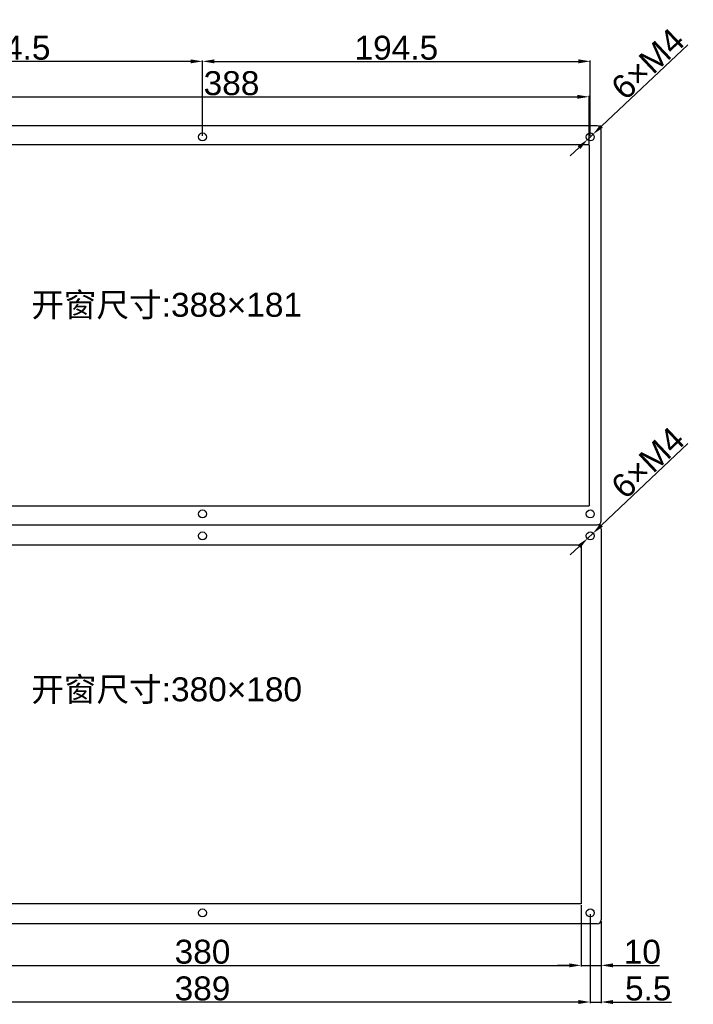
# Model space of a CAD drawing. Header units: millimetres. Extents: x 7143 to 9546, y -1575 to -869.
# Tile 73 of 94: x 8030 to 8368, y -1457 to -964. Entities that reach past the tile are written whole.
import ezdxf

# ---------------------------------------------------------------- set-up
doc = ezdxf.new("R2010")
doc.units = ezdxf.units.MM
doc.header["$LTSCALE"] = 3
doc.header["$PDSIZE"] = -1
doc.styles.get("Standard").update_dxf_attribs({"font": 'arial.ttf', "height": 12})
doc.dimstyles.new('ISO-25', dxfattribs={"dimtxt": 12, "dimasz": 6, "dimexe": 0.5, "dimexo": 0.625, "dimtad": 1, "dimdec": 1, "dimdsep": 46, "dimtxsty": 'Standard', "dimcen": 0, "dimclrd": 256, "dimclre": 256, "dimadec": 0, "dimazin": 0, "dimtfac": 1, "dimtdec": 1, "dimtmove": 0, "dimatfit": 3, "dimfxl": 1, "dimlwd": 30, "dimlwe": 30, "dimarcsym": 0})

# ---------------------------------------------------------------- blocks, each defined once
blk = doc.blocks.new('*D342')
at = {"lineweight": 30}
for p, q in [((7927.22, -1021.92), (7927.22, -984.14)), ((8115.72, -984.64), (7933.22, -984.64)), ((8121.72, -1021.92), (8121.72, -984.14))]:
    blk.add_line(p, q, dxfattribs=at)
for points in [[(7933.22, -983.64), (7933.22, -985.64), (7927.22, -984.64)], [(8115.72, -983.64), (8115.72, -985.64), (8121.72, -984.64)]]:
    blk.add_solid(points)
at = {"layer": 'Defpoints', "color": 0}
for p in [(7927.22, -984.64), (7927.22, -1022.55), (8121.72, -1022.55)]:
    blk.add_point(p, dxfattribs=at)
at = {"color": 0, "insert": (8024.47, -977.89), "char_height": 12, "attachment_point": 5}
blk.add_mtext('194.5', dxfattribs=at)
blk = doc.blocks.new('*D343')
at = {"lineweight": 30}
for p, q in [((8121.72, -1021.92), (8121.72, -984.14)), ((8127.72, -984.64), (8310.22, -984.64)), ((8316.22, -1021.92), (8316.22, -984.14))]:
    blk.add_line(p, q, dxfattribs=at)
for points in [[(8127.72, -983.64), (8127.72, -985.64), (8121.72, -984.64)], [(8310.22, -983.64), (8310.22, -985.64), (8316.22, -984.64)]]:
    blk.add_solid(points)
at = {"layer": 'Defpoints', "color": 0}
for p in [(8316.22, -984.64), (8121.72, -1022.55), (8316.22, -1022.55)]:
    blk.add_point(p, dxfattribs=at)
at = {"color": 0, "insert": (8218.97, -977.89), "char_height": 12, "attachment_point": 5}
blk.add_mtext('194.5', dxfattribs=at)
blk = doc.blocks.new('*D345')
at = {"lineweight": 30}
for p, q in [((7927.72, -1025.92), (7927.72, -1001.92)), ((8315.72, -1025.92), (8315.72, -1001.92)), ((7933.72, -1002.42), (8309.72, -1002.42))]:
    blk.add_line(p, q, dxfattribs=at)
for points in [[(7933.72, -1001.42), (7933.72, -1003.42), (7927.72, -1002.42)], [(8309.72, -1001.42), (8309.72, -1003.42), (8315.72, -1002.42)]]:
    blk.add_solid(points)
at = {"layer": 'Defpoints', "color": 0}
for p in [(8315.72, -1002.42), (7927.72, -1026.55), (8315.72, -1026.55)]:
    blk.add_point(p, dxfattribs=at)
at = {"color": 0, "insert": (8136.27, -995.66), "char_height": 12, "attachment_point": 5}
blk.add_mtext('388', dxfattribs=at)
blk = doc.blocks.new('*D356')
at = {"lineweight": 30}
for p, q in [((7931.72, -1407.67), (7931.72, -1438.38)), ((8311.72, -1407.67), (8311.72, -1438.38)), ((7937.72, -1437.88), (8305.72, -1437.88))]:
    blk.add_line(p, q, dxfattribs=at)
for points in [[(7937.72, -1436.88), (7937.72, -1438.88), (7931.72, -1437.88)], [(8305.72, -1436.88), (8305.72, -1438.88), (8311.72, -1437.88)]]:
    blk.add_solid(points)
at = {"layer": 'Defpoints', "color": 0}
for p in [(7931.72, -1407.05), (8311.72, -1407.05), (8311.72, -1437.88)]:
    blk.add_point(p, dxfattribs=at)
at = {"color": 0, "insert": (8121.72, -1431.12), "char_height": 12, "attachment_point": 5}
blk.add_mtext('380', dxfattribs=at)
blk = doc.blocks.new('*D357')
at = {"lineweight": 30}
for p, q in [((8311.72, -1407.67), (8311.72, -1438.38)), ((8321.72, -1415.67), (8321.72, -1438.38)), ((8305.72, -1437.88), (8299.72, -1437.88)), ((8311.72, -1437.88), (8321.72, -1437.88)), ((8327.72, -1437.88), (8350.99, -1437.88))]:
    blk.add_line(p, q, dxfattribs=at)
for points in [[(8305.72, -1436.88), (8305.72, -1438.88), (8311.72, -1437.88)], [(8327.72, -1436.88), (8327.72, -1438.88), (8321.72, -1437.88)]]:
    blk.add_solid(points)
at = {"layer": 'Defpoints', "color": 0}
for p in [(8311.72, -1407.05), (8321.72, -1415.05), (8321.72, -1437.88)]:
    blk.add_point(p, dxfattribs=at)
at = {"color": 0, "insert": (8342.36, -1431.12), "char_height": 12, "attachment_point": 5}
blk.add_mtext('10', dxfattribs=at)
blk = doc.blocks.new('*D358')
at = {"lineweight": 30}
for p, q in [((8316.22, -1412.17), (8316.22, -1456.75)), ((8321.72, -1415.67), (8321.72, -1456.75)), ((8310.22, -1456.25), (8304.22, -1456.25)), ((8316.22, -1456.25), (8321.72, -1456.25)), ((8327.72, -1456.25), (8356.91, -1456.25))]:
    blk.add_line(p, q, dxfattribs=at)
for points in [[(8310.22, -1455.25), (8310.22, -1457.25), (8316.22, -1456.25)], [(8327.72, -1455.25), (8327.72, -1457.25), (8321.72, -1456.25)]]:
    blk.add_solid(points)
at = {"layer": 'Defpoints', "color": 0}
for p in [(8316.22, -1411.55), (8321.72, -1415.05), (8321.72, -1456.25)]:
    blk.add_point(p, dxfattribs=at)
at = {"color": 0, "insert": (8345.32, -1449.53), "char_height": 12, "attachment_point": 5}
blk.add_mtext('5.5', dxfattribs=at)
blk = doc.blocks.new('*D359')
at = {"lineweight": 30}
for p, q in [((7927.22, -1412.17), (7927.22, -1456.75)), ((8316.22, -1412.17), (8316.22, -1456.75)), ((8310.22, -1456.25), (7933.22, -1456.25))]:
    blk.add_line(p, q, dxfattribs=at)
for points in [[(7933.22, -1455.25), (7933.22, -1457.25), (7927.22, -1456.25)], [(8310.22, -1455.25), (8310.22, -1457.25), (8316.22, -1456.25)]]:
    blk.add_solid(points)
at = {"layer": 'Defpoints', "color": 0}
for p in [(7927.22, -1411.55), (8316.22, -1411.55), (7927.22, -1456.25)]:
    blk.add_point(p, dxfattribs=at)
at = {"color": 0, "insert": (8121.72, -1449.5), "char_height": 12, "attachment_point": 5}
blk.add_mtext('389', dxfattribs=at)
blk = doc.blocks.new('*D360')
at = {"lineweight": 30}
for p, q in [((8365.12, -976.32), (8321.85, -1017.22)), ((8314.95, -1023.75), (8317.49, -1021.35)), ((8310.59, -1027.87), (8306.23, -1031.99))]:
    blk.add_line(p, q, dxfattribs=at)
for points in [[(8321.17, -1016.5), (8322.54, -1017.95), (8317.49, -1021.35)], [(8309.9, -1027.15), (8311.28, -1028.6), (8314.95, -1023.75)]]:
    blk.add_solid(points)
at = {"layer": 'Defpoints', "color": 0}
for p in [(8317.49, -1021.35), (8314.95, -1023.75)]:
    blk.add_point(p, dxfattribs=at)
at = {"color": 0, "insert": (8345.14, -985.91), "char_height": 12, "attachment_point": 5, "rotation": 43.3915}
blk.add_mtext('6×M4', dxfattribs=at)
blk = doc.blocks.new('*D361')
at = {"lineweight": 30}
for p, q in [((8365.12, -1176.32), (8321.85, -1217.22)), ((8314.95, -1223.75), (8317.49, -1221.35)), ((8310.59, -1227.87), (8306.23, -1231.99))]:
    blk.add_line(p, q, dxfattribs=at)
for points in [[(8321.17, -1216.5), (8322.54, -1217.95), (8317.49, -1221.35)], [(8309.9, -1227.15), (8311.28, -1228.6), (8314.95, -1223.75)]]:
    blk.add_solid(points)
at = {"layer": 'Defpoints', "color": 0}
for p in [(8314.95, -1223.75), (8317.49, -1221.35)]:
    blk.add_point(p, dxfattribs=at)
at = {"color": 0, "insert": (8345.14, -1185.91), "char_height": 12, "attachment_point": 5, "rotation": 43.3915}
blk.add_mtext('6×M4', dxfattribs=at)

msp = doc.modelspace()

# ---------------------------------------------------------------- linework, layer by layer
at = {"linetype": 'Continuous', "lineweight": 30}
for p, q in [((8319.72, -1017.05), (7923.72, -1017.05)), ((8321.72, -1215.05), (8321.72, -1019.05)), ((7923.72, -1217.05), (8319.72, -1217.05)), ((8321.72, -1219.05), (8321.72, -1415.05)), ((8319.72, -1417.05), (7923.72, -1417.05))]:
    msp.add_line(p, q, dxfattribs=at)
at = {"color": 3, "linetype": 'Continuous', "lineweight": 30}
for p, q in [((8315.72, -1026.55), (7927.72, -1026.55)), ((8315.72, -1026.55), (8315.72, -1207.55)), ((7927.72, -1207.55), (8315.72, -1207.55)), ((7931.72, -1227.05), (8311.72, -1227.05)), ((8311.72, -1227.05), (8311.72, -1407.05)), ((8311.72, -1407.05), (7931.72, -1407.05))]:
    msp.add_line(p, q, dxfattribs=at)
for centre in [(8121.72, -1022.55), (8316.22, -1022.55), (8121.72, -1211.55), (8316.22, -1211.55), (8121.72, -1222.55), (8316.22, -1222.55), (8121.72, -1411.55), (8316.22, -1411.55)]:
    msp.add_circle(centre, 2, dxfattribs=at)
at = {"linetype": 'Continuous', "lineweight": 30}
for centre, start, end in [((8319.72, -1019.05), 360, 90), ((8319.72, -1215.05), 270, 360), ((8319.72, -1219.05), 0, 90), ((8319.72, -1415.05), 270, 0)]:
    msp.add_arc(centre, 2, start, end, dxfattribs=at)

# ---------------------------------------------------------------- texts
at = {"char_height": 12, "attachment_point": 1}
for s, insert in [('{\\fSimSun|b0|i0|c134|p2;开窗尺寸}:388×181', (8035.8, -1100.7)), ('{\\fSimSun|b0|i0|c134|p2;开窗尺寸}:380×180', (8035.8, -1293.48))]:
    msp.add_mtext_dynamic_manual_height_columns(s, width=184.7681, gutter_width=35, heights=[0], dxfattribs=dict(at, insert=insert))

# ---------------------------------------------------------------- dimensions: what is measured, and where the dimension line sits
for p1, p2, picture, middle in [((8314.95, -1023.75), (8317.49, -1021.35), '*D360', (8349.78, -990.82)), ((8314.95, -1223.75), (8317.49, -1221.35), '*D361', (8349.78, -1190.82))]:
    dim = msp.add_diameter_dim_2p(p1=p1, p2=p2, text='6×M4', dimstyle='ISO-25')
    dim.commit()
    dim.dimension.update_dxf_attribs({"geometry": picture, "text_midpoint": middle, "dimtype": 163})
for base, p1, p2, picture, middle in [((7927.22, -984.64), (8121.72, -1022.55), (7927.22, -1022.55), '*D342', (8024.47, -977.89)), ((8316.22, -984.64), (8121.72, -1022.55), (8316.22, -1022.55), '*D343', (8218.97, -977.89)), ((7927.22, -1456.25), (8316.22, -1411.55), (7927.22, -1411.55), '*D359', (8121.72, -1449.5)), ((8311.72, -1437.88), (7931.72, -1407.05), (8311.72, -1407.05), '*D356', (8121.72, -1431.12)), ((8321.72, -1437.88), (8311.72, -1407.05), (8321.72, -1415.05), '*D357', (8342.36, -1431.12)), ((8321.72, -1456.25), (8316.22, -1411.55), (8321.72, -1415.05), '*D358', (8345.32, -1449.53))]:
    dim = msp.add_linear_dim(base=base, p1=p1, p2=p2, dimstyle='ISO-25')
    dim.commit()
    dim.dimension.update_dxf_attribs({"geometry": picture, "text_midpoint": middle})
dim = msp.add_linear_dim(base=(8315.72, -1002.42), p1=(7927.72, -1026.55), p2=(8315.72, -1026.55), dimstyle='ISO-25')
dim.commit()
dim.dimension.update_dxf_attribs({"geometry": '*D345', "text_midpoint": (8136.27, -1002.42), "dimtype": 160})

doc.saveas('drawing.dxf')
